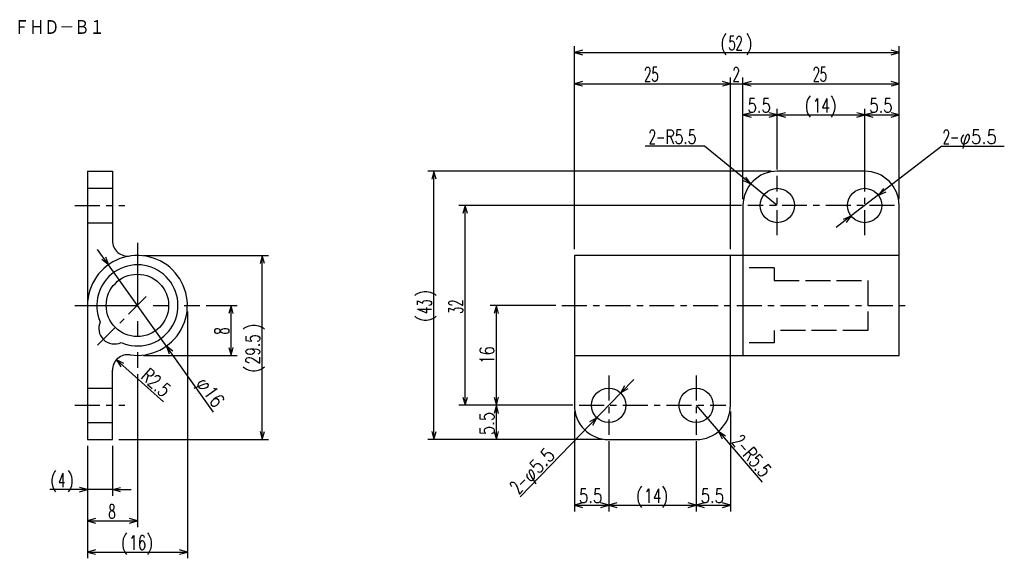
# Model space of a CAD drawing. Extents: x -41 to 117, y -38 to 49.
import ezdxf

# ---------------------------------------------------------------- set-up
doc = ezdxf.new("R2010")
doc.units = 0
doc.linetypes.add('CENTER', pattern=[7, 4, -1, 1, -1])
doc.linetypes.add('HIDDEN', pattern=[5, 4, -1])
doc.layers.get('0').update_dxf_attribs({"linetype": 'CONTINUOUS'})
for name, color, linetype in [('FIG_1', 7, 'CONTINUOUS'), ('FIG_2', 5, 'CENTER'), ('FIG_3', 5, 'HIDDEN'), ('FIG_4', 5, 'CONTINUOUS'), ('KIG_1', 5, 'CONTINUOUS'), ('SMP_1', 5, 'CONTINUOUS')]:
    doc.layers.add(name, color=color, linetype=linetype)
doc.styles.add('KANJI', font='TXT', dxfattribs={"bigfont": 'BIGFONT'})

# ---------------------------------------------------------------- blocks, each defined once
blk = doc.blocks.new('$$$KIGO_1')
at = {"layer": 'FIG_2'}
for p, q in [((-22, 6.8), (-22, -1.2)), ((-26, 2.8), (-18, 2.8))]:
    blk.add_line(p, q, dxfattribs=at)
blk = doc.blocks.new('$$$ARW_ARROW')
for p, q in [((0.428571, 0.119048), (0, 0)), ((0, 0), (0.428571, -0.119048))]:
    blk.add_line(p, q)
blk = doc.blocks.new('$$$ARW_SHAFT')
for p, q in [((0, 0), (0.428571, 0.119048)), ((0.428571, -0.119048), (0, 0)), ((0, 0), (1, 0))]:
    blk.add_line(p, q)

msp = doc.modelspace()

# ---------------------------------------------------------------- linework, layer by layer
at = {"layer": 'FIG_1'}
for p, q in [((-30, 24.3), (-30, -18.7)), ((-30, 24.3), (-26, 24.3)), ((-26, 24.3), (-26, 13.19)), ((94.5, 24.3), (80.5, 24.3)), ((75, 18.8), (75, -5.2)), ((100, -5.2), (100, 18.8)), ((48, 10.8), (48, -13.2)), ((100, 10.8), (48, 10.8)), ((73, -13.2), (73, 10.8)), ((48, -5.2), (100, -5.2)), ((-26, -18.7), (-26, -7.59)), ((-30, -18.7), (-26, -18.7)), ((53.5, -18.7), (67.5, -18.7))]:
    msp.add_line(p, q, dxfattribs=at)
for centre, radius in [((80.5, 18.8), 2.75), ((94.5, 18.8), 2.75), ((-22, 2.8), 5), ((53.5, -13.2), 2.75), ((67.5, -13.2), 2.75)]:
    msp.add_circle(centre, radius, dxfattribs=at)
for centre, radius, start, end in [((80.5, 18.8), 5.5, 90, 180), ((94.5, 18.8), 5.5, 0, 90), ((-23.5, 13.19), 2.5, 180, 278.2132), ((-22, 2.8), 8, 261.7868, 180), ((-22, 2.8), 6.5, 246.165, 203.835), ((-25.68, -0.88), 2.5, 155.1583, 294.8417), ((-23.5, -7.59), 2.5, 81.7868, 180), ((53.5, -13.2), 5.5, 180, 270), ((67.5, -13.2), 5.5, 270, 0)]:
    msp.add_arc(centre, radius, start, end, dxfattribs=at)
at = {"layer": 'FIG_2'}
for p, q in [((80.5, 14.05), (80.5, 23.55)), ((94.5, 14.05), (94.5, 23.55)), ((-32, 18.8), (-24, 18.8)), ((99.25, 18.8), (75.75, 18.8)), ((-20.59, 4.21), (-28.86, -4.06)), ((46, 2.8), (102, 2.8)), ((53.5, -8.45), (53.5, -17.95)), ((67.5, -8.45), (67.5, -17.95)), ((-32, -13.2), (-24, -13.2)), ((48.75, -13.2), (72.25, -13.2))]:
    msp.add_line(p, q, dxfattribs=at)
at = {"layer": 'FIG_3'}
for p, q in [((-30, 21.55), (-26, 21.55)), ((-30, 16.05), (-26, 16.05)), ((80, 8.8), (75, 8.8)), ((80, 8.8), (80, 6.8)), ((80, 6.8), (95, 6.8)), ((95, 6.8), (95, -1.2)), ((95, -1.2), (80, -1.2)), ((80, -1.2), (80, -3.2)), ((80, -3.2), (75, -3.2)), ((-30, -10.45), (-26, -10.45)), ((-30, -15.95), (-26, -15.95))]:
    msp.add_line(p, q, dxfattribs=at)
at = {"layer": 'FIG_4'}
for p, q in [((48, 11.8), (48, 44.3)), ((100, 19.8), (100, 44.3)), ((48, 43.3), (100, 43.3)), ((48, 11.8), (48, 39.3)), ((48, 38.3), (73, 38.3)), ((73, 11.8), (73, 39.3)), ((73, 11.8), (73, 39.3)), ((73, 38.3), (75, 38.3)), ((75, 19.8), (75, 39.3)), ((75, 19.8), (75, 39.3)), ((75, 38.3), (100, 38.3)), ((100, 19.8), (100, 39.3)), ((75, 19.8), (75, 34.3)), ((75, 33.3), (80.5, 33.3)), ((80.5, 24.55), (80.5, 34.3)), ((80.5, 24.55), (80.5, 34.3)), ((80.5, 33.3), (94.5, 33.3)), ((94.5, 24.55), (94.5, 34.3)), ((94.5, 22.55), (94.5, 34.3)), ((94.5, 33.3), (100, 33.3)), ((100, 20.8), (100, 34.3)), ((68.84, 28.3), (59.34, 28.3)), ((80.5, 18.8), (68.84, 28.3)), ((106.86, 28.3), (92.32, 17.12)), ((106.86, 28.3), (116.86, 28.3)), ((79.5, 24.3), (24.5, 24.3)), ((25.5, -18.7), (25.5, 24.3)), ((74.75, 18.8), (29.5, 18.8)), ((30.5, -13.2), (30.5, 18.8)), ((-21, 10.8), (-1, 10.8)), ((-2, -18.7), (-2, 10.8)), ((-9.81, -14.27), (-26.65, 9.31)), ((-14, 1.8), (-14, -37.7)), ((-11, 2.8), (-6, 2.8)), ((-7, -5.2), (-7, 2.8)), ((45, 2.8), (34.5, 2.8)), ((35.5, -13.2), (35.5, 2.8)), ((-25.37, -5.93), (-17.84, -12.65)), ((-21, -5.2), (-6, -5.2)), ((-22, -8.2), (-22, -32.7)), ((39.33, -27.83), (55.41, -11.22)), ((47.75, -13.2), (29.5, -13.2)), ((47.75, -13.2), (34.5, -13.2)), ((47.75, -13.2), (34.5, -13.2)), ((35.5, -18.7), (35.5, -13.2)), ((67.5, -13.2), (78.07, -25.53)), ((48, -14.2), (48, -30.2)), ((73, -14.2), (73, -30.2)), ((-25, -18.7), (-1, -18.7)), ((52.5, -18.7), (24.5, -18.7)), ((52.5, -18.7), (34.5, -18.7)), ((-30, -19.7), (-30, -27.7)), ((-30, -19.7), (-30, -32.7)), ((-30, -19.7), (-30, -37.7)), ((-26, -19.7), (-26, -27.7)), ((53.5, -18.95), (53.5, -30.2)), ((53.5, -18.95), (53.5, -30.2)), ((67.5, -18.95), (67.5, -30.2)), ((67.5, -18.95), (67.5, -30.2)), ((-26, -26.7), (-36.05, -26.7)), ((48, -29.2), (53.5, -29.2)), ((53.5, -29.2), (67.5, -29.2)), ((67.5, -29.2), (73, -29.2)), ((-30, -31.7), (-22, -31.7)), ((-30, -36.7), (-14, -36.7))]:
    msp.add_line(p, q, dxfattribs=at)

# ---------------------------------------------------------------- block references
at = {"layer": 'KIG_1', "xscale": 2.5, "yscale": 2.5, "zscale": 2.5}
msp.add_blockref('$$$KIGO_1', (33, -4.2), dxfattribs=at)
at = {"layer": 'SMP_1', "xscale": 3, "yscale": 3, "zscale": 2.5}
for name, p in [('$$$ARW_ARROW', (48, 43.3)), ('$$$ARW_ARROW', (48, 38.3)), ('$$$ARW_ARROW', (75, 38.3)), ('$$$ARW_ARROW', (75, 33.3)), ('$$$ARW_ARROW', (80.5, 33.3)), ('$$$ARW_ARROW', (94.5, 33.3)), ('$$$ARW_SHAFT', (-26, -26.7)), ('$$$ARW_ARROW', (48, -29.2)), ('$$$ARW_ARROW', (53.5, -29.2)), ('$$$ARW_ARROW', (67.5, -29.2)), ('$$$ARW_ARROW', (-30, -31.7)), ('$$$ARW_ARROW', (-30, -36.7))]:
    msp.add_blockref(name, p, dxfattribs=at)
for name, p, rotation in [('$$$ARW_ARROW', (100, 43.3), 180), ('$$$ARW_ARROW', (73, 38.3), 180), ('$$$ARW_ARROW', (100, 38.3), 180), ('$$$ARW_ARROW', (80.5, 33.3), 180), ('$$$ARW_ARROW', (94.5, 33.3), 180), ('$$$ARW_ARROW', (100, 33.3), 180), ('$$$ARW_ARROW', (25.5, 24.3), 270), ('$$$ARW_ARROW', (76.24, 22.27), 140.8207899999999), ('$$$ARW_ARROW', (96.68, 20.48), 37.549751), ('$$$ARW_ARROW', (30.5, 18.8), 270), ('$$$ARW_SHAFT', (92.32, 17.12), 217.549751), ('$$$ARW_SHAFT', (-26.65, 9.31), 125.537678), ('$$$ARW_ARROW', (-2, 10.8), 270), ('$$$ARW_ARROW', (-7, 2.8), 270), ('$$$ARW_ARROW', (35.5, 2.8), 270), ('$$$ARW_ARROW', (-17.35, -3.71), 305.5376779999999), ('$$$ARW_ARROW', (-7, -5.2), 90), ('$$$ARW_ARROW', (-25.37, -5.93), 318.257313), ('$$$ARW_SHAFT', (55.41, -11.22), 45.910958), ('$$$ARW_ARROW', (30.5, -13.2), 90), ('$$$ARW_ARROW', (35.5, -13.2), 90), ('$$$ARW_ARROW', (35.5, -13.2), 270), ('$$$ARW_ARROW', (51.59, -15.18), 225.9109579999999), ('$$$ARW_ARROW', (71.08, -17.38), 310.601295), ('$$$ARW_ARROW', (-2, -18.7), 90), ('$$$ARW_ARROW', (25.5, -18.7), 90), ('$$$ARW_ARROW', (35.5, -18.7), 90), ('$$$ARW_ARROW', (-30, -26.7), 180), ('$$$ARW_ARROW', (53.5, -29.2), 180), ('$$$ARW_ARROW', (67.5, -29.2), 180), ('$$$ARW_ARROW', (73, -29.2), 180), ('$$$ARW_ARROW', (-22, -31.7), 180), ('$$$ARW_ARROW', (-14, -36.7), 180)]:
    msp.add_blockref(name, p, dxfattribs=dict(at, rotation=rotation))

# ---------------------------------------------------------------- texts
at = {"layer": 'SMP_1', "style": 'KANJI'}
for s, height, width, p in [('ＦＨＤ－Ｂ１', 2.5, 0.878049, (-41.75, 46.05)), ('(', 2.25, 0.9, (71.3, 43.68)), ('52', 2.25, 0.6, (72.65, 43.68)), (')', 2.25, 0.9, (75.35, 43.68)), ('25', 2.25, 0.6, (59.15, 38.68)), ('2', 2.25, 0.6, (73.33, 38.68)), ('25', 2.25, 0.6, (86.15, 38.68)), ('5.5', 2.25, 0.771429, (75.73, 33.68)), ('(', 2.25, 0.9, (84.8, 33.68)), ('14', 2.25, 0.72, (86.15, 33.68)), (')', 2.25, 0.9, (88.85, 33.68)), ('5.5', 2.25, 0.771429, (95.23, 33.68)), ('2-', 2.25, 0.6, (59.9, 28.68)), ('R5.5', 2.25, 0.72, (62.6, 28.68)), ('2-', 2.25, 0.6, (107, 28.68)), ('φ5.5', 2.25, 0.857143, (109.7, 28.68)), ('(', 2.25, 0.9, (-36.05, -26.32)), ('4', 2.25, 0.6, (-34.7, -26.32)), (')', 2.25, 0.9, (-33.35, -26.32)), ('5.5', 2.25, 0.771429, (48.73, -28.82)), ('(', 2.25, 0.9, (57.8, -28.82)), ('14', 2.25, 0.72, (59.15, -28.82)), (')', 2.25, 0.9, (61.85, -28.82)), ('5.5', 2.25, 0.771429, (68.23, -28.82)), ('8', 2.25, 0.6, (-26.67, -31.32)), ('(', 2.25, 0.9, (-24.7, -36.32)), ('16', 2.25, 0.72, (-23.35, -36.32)), (')', 2.25, 0.9, (-20.65, -36.32))]:
    msp.add_text(s, height=height, dxfattribs=dict(at, width=width)).set_placement(p)
for s, rotation, width, p in [(')', 90, 0.9, (25.12, 4.15)), ('43', 90, 0.6, (25.12, 1.45)), ('32', 90, 0.6, (30.12, 1.45)), ('(', 90, 0.9, (25.12, 0.1)), ('8', 90, 0.6, (-7.38, -1.87)), (')', 90, 0.9, (-2.38, -1.25)), ('29.5', 90, 0.72, (-2.38, -6.65)), ('16', 90, 0.72, (35.12, -6.55)), ('R2.5', 318.2573, 0.72, (-21.61, -8.76)), ('(', 90, 0.9, (-2.38, -8)), ('φ16', 305.5377, 0.847059, (-12.63, -9.65)), ('5.5', 90, 0.771429, (35.12, -17.97)), ('2-', 310.6013, 0.6, (73.08, -19.13)), ('φ5.5', 45.911, 0.857143, (40.94, -25.62)), ('R5.5', 310.6013, 0.72, (74.84, -21.18)), ('2-', 45.911, 0.6, (39.06, -27.56))]:
    msp.add_text(s, height=2.25, rotation=rotation, dxfattribs=dict(at, width=width)).set_placement(p)

doc.saveas('drawing.dxf')
